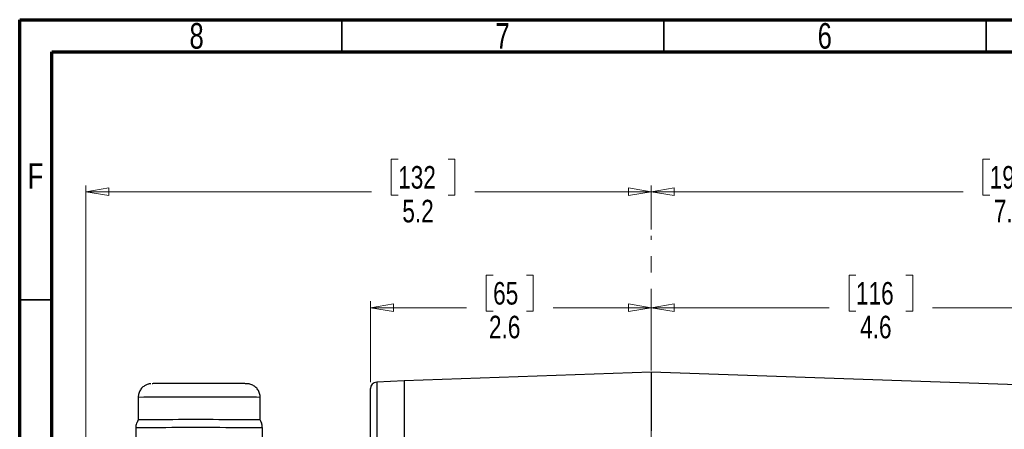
# Model space of a CAD drawing. Header units: inches. Extents: x 0.6 to 16.3, y 0.2 to 11.5.
# Tile 8 of 17: x 0.6 to 6.6, y 9 to 11.5. Entities that reach past the tile are written whole.
import ezdxf

# ---------------------------------------------------------------- set-up
doc = ezdxf.new("R2010")
doc.units = ezdxf.units.IN
doc.header["$MEASUREMENT"] = 0
doc.linetypes.add('CENTERX2', pattern=[0.8, 0.5, -0.1, 0.1, -0.1])
doc.styles.add('SLDTEXTSTYLE0', font='TXT', dxfattribs={"width": 0.75})
doc.dimstyles.new('SLDDIMSTYLE1', dxfattribs={"dimtxt": 0.137795, "dimasz": 0.14, "dimexe": 0, "dimexo": 0.0625, "dimgap": 0.034449, "dimtad": 0, "dimdec": 1, "dimlfac": 1.5, "dimrnd": 1e-09, "dimzin": 12, "dimdsep": 46, "dimtxsty": 'SLDTEXTSTYLE0', "dimblk1": 'CLOSED', "dimblk2": 'CLOSED', "dimsah": 1, "dimcen": 0.09, "dimadec": 0, "dimazin": 3, "dimtfac": 1, "dimtdec": 1, "dimtofl": 0, "dimtmove": 0, "dimatfit": 3, "dimldrblk": 'CLOSED', "dimfxl": 0, "dimfrac": 2, "dimtolj": 1, "dimtzin": 12, "dimarcsym": 0})
doc.dimstyles.new('SLDDIMSTYLE3', dxfattribs={"dimtxt": 0.137795, "dimasz": 0.14, "dimexe": 0, "dimexo": 0.0625, "dimgap": 0.034449, "dimtad": 0, "dimdec": 1, "dimlfac": 1.5, "dimrnd": 1e-09, "dimzin": 12, "dimdsep": 46, "dimtxsty": 'SLDTEXTSTYLE0', "dimblk1": 'CLOSED', "dimblk2": 'CLOSED', "dimsah": 1, "dimcen": 0.09, "dimadec": 0, "dimazin": 3, "dimtfac": 1, "dimtofl": 0, "dimtmove": 0, "dimatfit": 3, "dimldrblk": 'CLOSED', "dimfxl": 0, "dimfrac": 2, "dimtolj": 1, "dimtzin": 12, "dimarcsym": 0})

# ---------------------------------------------------------------- blocks, each defined once
blk = doc.blocks.new('_Closed')
at = {"color": 0, "linetype": 'ByBlock', "lineweight": -2}
for p, q in [((-1, 0.166667), (0, 0)), ((-1, 0.166667), (-1, -0.166667)), ((0, 0), (-1, -0.166667)), ((0, 0), (-1, 0))]:
    blk.add_line(p, q, dxfattribs=at)
blk = doc.blocks.new('_D_7')
at = {"color": 7, "linetype": 'Continuous', "lineweight": 0}
for p, q in [((6.5179, 10.6428), (6.4759, 10.6428)), ((6.4759, 10.6428), (6.4759, 10.4241)), ((6.8233, 10.6428), (6.8653, 10.6428)), ((6.8653, 10.6428), (6.8653, 10.4241)), ((4.4502, 10.214), (4.4502, 10.4837)), ((9.6495, 8.8614), (9.6495, 10.4837)), ((4.4502, 10.4444), (6.355, 10.4444)), ((6.4759, 10.4241), (6.5179, 10.4241)), ((6.8653, 10.4241), (6.8233, 10.4241)), ((9.6495, 10.4444), (6.9862, 10.4444))]:
    blk.add_line(p, q, dxfattribs=at)
at = {"color": 7, "linetype": 'Continuous', "lineweight": 18, "xscale": 0.14, "yscale": 0.14, "rotation": 180.0000000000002}
blk.add_blockref('_Closed', (4.4502, 10.4444), dxfattribs=at)
at = {"color": 7, "linetype": 'Continuous', "lineweight": 18, "xscale": 0.14, "yscale": 0.14}
blk.add_blockref('_Closed', (9.6495, 10.4444), dxfattribs=at)
at = {"color": 7, "linetype": 'Continuous', "lineweight": 18, "char_height": 0.1378, "attachment_point": 1, "style": 'SLDTEXTSTYLE0'}
for s, insert in [('198', (6.5179, 10.6017)), ('7.8', (6.5433, 10.3955))]:
    blk.add_mtext(s, dxfattribs=dict(at, insert=insert))
blk = doc.blocks.new('_D_8')
at = {"color": 7, "linetype": 'Continuous', "lineweight": 0}
for p, q in [((5.7007, 9.9342), (5.6588, 9.9342)), ((5.6588, 9.9342), (5.6588, 9.7154)), ((6.0062, 9.9342), (6.0482, 9.9342)), ((6.0482, 9.9342), (6.0482, 9.7154)), ((7.4955, 8.7461), (7.4955, 9.7751)), ((4.4502, 9.7357), (5.5379, 9.7357)), ((5.6588, 9.7154), (5.7007, 9.7154)), ((6.0482, 9.7154), (6.0062, 9.7154)), ((7.4955, 9.7357), (6.169, 9.7357))]:
    blk.add_line(p, q, dxfattribs=at)
at = {"color": 7, "linetype": 'Continuous', "lineweight": 18, "xscale": 0.14, "yscale": 0.14, "rotation": 180.0000000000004}
blk.add_blockref('_Closed', (4.4502, 9.7357), dxfattribs=at)
at = {"color": 7, "linetype": 'Continuous', "lineweight": 18, "xscale": 0.14, "yscale": 0.14}
blk.add_blockref('_Closed', (7.4955, 9.7357), dxfattribs=at)
at = {"color": 7, "linetype": 'Continuous', "lineweight": 18, "char_height": 0.1378, "attachment_point": 1, "style": 'SLDTEXTSTYLE0'}
for s, insert in [('116', (5.7007, 9.893)), ('4.6', (5.7262, 9.6869))]:
    blk.add_mtext(s, dxfattribs=dict(at, insert=insert))
blk = doc.blocks.new('_D_9')
at = {"color": 7, "linetype": 'Continuous', "lineweight": 0}
for p, q in [((2.9031, 10.6428), (2.8611, 10.6428)), ((2.8611, 10.6428), (2.8611, 10.4241)), ((3.2086, 10.6428), (3.2506, 10.6428)), ((3.2506, 10.6428), (3.2506, 10.4241)), ((0.9949, 7.6255), (0.9949, 10.4837)), ((4.4502, 10.214), (4.4502, 10.4837)), ((0.9949, 10.4444), (2.7403, 10.4444)), ((2.8611, 10.4241), (2.9031, 10.4241)), ((3.2506, 10.4241), (3.2086, 10.4241)), ((4.4502, 10.4444), (3.3714, 10.4444))]:
    blk.add_line(p, q, dxfattribs=at)
at = {"color": 7, "linetype": 'Continuous', "lineweight": 18, "xscale": 0.14, "yscale": 0.14, "rotation": 180.0000000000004}
blk.add_blockref('_Closed', (0.9949, 10.4444), dxfattribs=at)
at = {"color": 7, "linetype": 'Continuous', "lineweight": 18, "xscale": 0.14, "yscale": 0.14}
blk.add_blockref('_Closed', (4.4502, 10.4444), dxfattribs=at)
at = {"color": 7, "linetype": 'Continuous', "lineweight": 18, "char_height": 0.1378, "attachment_point": 1, "style": 'SLDTEXTSTYLE0'}
for s, insert in [('132', (2.9031, 10.6017)), ('5.2', (2.9286, 10.3955))]:
    blk.add_mtext(s, dxfattribs=dict(at, insert=insert))
blk = doc.blocks.new('_D_10')
at = {"color": 7, "linetype": 'Continuous', "lineweight": 0}
for p, q in [((3.4835, 9.9342), (3.4416, 9.9342)), ((3.4416, 9.9342), (3.4416, 9.7154)), ((3.6872, 9.9342), (3.7292, 9.9342)), ((3.7292, 9.9342), (3.7292, 9.7154)), ((2.7338, 9.2807), (2.7338, 9.7751)), ((2.7338, 9.7357), (3.3207, 9.7357)), ((3.4416, 9.7154), (3.4835, 9.7154)), ((3.7292, 9.7154), (3.6872, 9.7154)), ((4.4502, 9.7357), (3.85, 9.7357))]:
    blk.add_line(p, q, dxfattribs=at)
at = {"color": 7, "linetype": 'Continuous', "lineweight": 18, "xscale": 0.14, "yscale": 0.14, "rotation": 180.0000000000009}
blk.add_blockref('_Closed', (2.7338, 9.7357), dxfattribs=at)
at = {"color": 7, "linetype": 'Continuous', "lineweight": 18, "xscale": 0.14, "yscale": 0.14}
blk.add_blockref('_Closed', (4.4502, 9.7357), dxfattribs=at)
at = {"color": 7, "linetype": 'Continuous', "lineweight": 18, "char_height": 0.1378, "attachment_point": 1, "style": 'SLDTEXTSTYLE0'}
for s, insert in [('65', (3.4835, 9.893)), ('2.6', (3.4581, 9.6869))]:
    blk.add_mtext(s, dxfattribs=dict(at, insert=insert))

msp = doc.modelspace()

# ---------------------------------------------------------------- linework, layer by layer
at = {"color": 7, "linetype": 'Continuous', "lineweight": 70}
for p, q in [((0.5906, 0.1969), (0.5906, 11.4961)), ((0.5906, 11.4961), (16.3386, 11.4961)), ((0.7874, 0.3937), (0.7874, 11.2992)), ((0.7874, 11.2992), (16.1417, 11.2992))]:
    msp.add_line(p, q, dxfattribs=at)
at = {"color": 7, "linetype": 'Continuous', "lineweight": 35}
for p, q in [((2.5591, 11.2992), (2.5591, 11.4961)), ((4.5276, 11.2992), (4.5276, 11.4961)), ((6.4961, 11.2992), (6.4961, 11.4961)), ((0.7874, 9.7835), (0.5906, 9.7835))]:
    msp.add_line(p, q, dxfattribs=at)
at = {"color": 7, "linetype": 'CENTERX2', "lineweight": 18}
msp.add_line((4.4502, 3.7518), (4.4502, 10.1747), dxfattribs=at)
at = {"color": 7, "linetype": 'Continuous', "lineweight": 25}
for p, q in [((4.4502, 9.342), (2.9405, 9.2893)), ((6.8113, 9.2596), (4.4502, 9.342)), ((4.4502, 9.342), (4.4502, 8.9846)), ((2.9405, 9.2887), (2.7721, 9.2813)), ((2.9405, 9.2893), (2.9405, 8.9316)), ((2.7338, 8.8999), (2.7338, 9.2414)), ((1.3144, 9.1883), (1.3144, 9.0504)), ((2.06, 9.0504), (2.06, 9.1883)), ((1.3, 9.0016), (1.3, 8.8643)), ((2.0743, 8.1518), (2.0743, 9.0016))]:
    msp.add_line(p, q, dxfattribs=at)
at = {"color": 8, "linetype": 'Continuous', "lineweight": 25}
msp.add_line((2.7721, 9.2813), (2.7721, 8.9328), dxfattribs=at)
at = {"color": 7, "linetype": 'Continuous', "lineweight": 25, "flags": 128}
msp.add_lwpolyline([(2.0598, 9.0503), (2.06, 9.0504), (2.0556, 9.0506), (2.0434, 9.0508), (2.0236, 9.051), (1.9966, 9.0511), (1.963, 9.0513), (1.9236, 9.0514), (1.8791, 9.0515)], dxfattribs=at)
at = {"color": 7, "linetype": 'Continuous', "lineweight": 25}
for centre, radius, start, end in [((2.7738, 9.2414), 0.04, 92.5, 180), ((1.6758, -29.0366), 38.0887, 89.69425, 90.54373), ((1.6776, -31.5174), 40.5207, 89.70469, 90.5339), ((1.9259, 0.6171), 8.3858, 88.98577, 90.26955)]:
    msp.add_arc(centre, radius, start, end, dxfattribs=at)
at = {"color": 8, "linetype": 'Continuous', "lineweight": 25}
for centre, radius, start, end in [((1.6758, -28.7939), 37.9839, 89.69338, 90.54521), ((1.9187, 1.362), 7.8276, 88.96547, 90.28986)]:
    msp.add_arc(centre, radius, start, end, dxfattribs=at)
at = {"color": 7, "linetype": 'Continuous', "lineweight": 25}
for points, knots in [([(1.3918, 9.2714), (1.3911, 9.2714), (1.3899, 9.2713), (1.3861, 9.2709), (1.3811, 9.27), (1.3729, 9.2681), (1.3596, 9.2631), (1.3426, 9.2523), (1.3271, 9.2346), (1.3164, 9.2126), (1.3151, 9.1966), (1.3144, 9.1888)], [0, 0, 0, 0, 0.0377807, 0.0754966, 0.1106763, 0.165463, 0.2746443, 0.4426817, 0.6290992, 0.8169977, 1, 1, 1, 1]), ([(1.6871, 9.2727), (1.6834, 9.2727), (1.6599, 9.2727), (1.6165, 9.2727), (1.5605, 9.2726), (1.5107, 9.2725), (1.4697, 9.2723), (1.4375, 9.2722), (1.4143, 9.272), (1.4008, 9.2718), (1.3999, 9.2717), (1.3995, 9.2717)], [0, 0, 0, 0, 0.025158, 0.160951, 0.296744, 0.429716, 0.55738, 0.677829, 0.798278, 0.925942, 1, 1, 1, 1]), ([(1.7875, 9.2726), (1.7845, 9.2726), (1.7735, 9.2726), (1.7532, 9.2727), (1.7227, 9.2727), (1.7005, 9.2727), (1.6872, 9.2727)], [0, 0, 0, 0, 0.092562, 0.351402, 0.610529, 1, 1, 1, 1]), ([(1.8425, 9.2725), (1.8424, 9.2725), (1.8329, 9.2726), (1.8146, 9.2726), (1.7956, 9.2726), (1.7875, 9.2726)], [0, 0, 0, 0, 0.008275, 0.57129, 1, 1, 1, 1]), ([(1.8362, 9.2725), (1.8209, 9.2726), (1.8052, 9.2726), (1.7878, 9.2726), (1.7875, 9.2726)], [0, 0, 0, 0, 0.979782, 1, 1, 1, 1]), ([(1.8792, 9.2724), (1.8791, 9.2724), (1.8669, 9.2725), (1.8515, 9.2725), (1.8362, 9.2725)], [0, 0, 0, 0, 0.008528, 1, 1, 1, 1]), ([(2.0599, 9.188), (2.0599, 9.1882), (2.0611, 9.1963), (2.057, 9.2128), (2.0473, 9.235), (2.0307, 9.2533), (2.0131, 9.264), (1.9989, 9.2689), (1.9905, 9.2706), (1.9847, 9.2713), (1.9796, 9.2717), (1.9768, 9.2717), (1.9707, 9.2719), (1.9601, 9.272), (1.943, 9.2721), (1.9218, 9.2723), (1.9001, 9.2724), (1.8851, 9.2724), (1.8792, 9.2724)], [0, 0, 0, 0, 0.001305, 0.068431, 0.13556, 0.202699, 0.269885, 0.304429, 0.32854, 0.342611, 0.36272, 0.416202, 0.493527, 0.610051, 0.717677, 0.832977, 0.934279, 1, 1, 1, 1]), ([(1.3154, 9.0514), (1.3118, 9.0443), (1.3039, 9.0292), (1.2994, 9.0114), (1.3001, 9.0018), (1.3002, 9.0013)], [0, 0, 0, 0, 0.451776, 0.974779, 1, 1, 1, 1]), ([(2.0734, 9.0018), (2.0733, 9.007), (2.0728, 9.0213), (2.0673, 9.0385), (2.0604, 9.0485), (2.0588, 9.051)], [0, 0, 0, 0, 0.298384, 0.828943, 1, 1, 1, 1])]:
    msp.add_open_spline(points, degree=3, knots=knots, dxfattribs=at)
at = {"color": 8, "linetype": 'Continuous', "lineweight": 25}
for points, knots in [([(1.7875, 9.2726), (1.7699, 9.2726), (1.7373, 9.2727), (1.703, 9.2727), (1.6871, 9.2727)], [0, 0, 0, 0, 0.5372643, 1, 1, 1, 1]), ([(1.9486, 9.2721), (1.9483, 9.2721), (1.9414, 9.2722), (1.9188, 9.2723), (1.8921, 9.2724), (1.8792, 9.2724)], [0, 0, 0, 0, 0.022237, 0.523065, 1, 1, 1, 1])]:
    msp.add_open_spline(points, degree=3, knots=knots, dxfattribs=at)

# ---------------------------------------------------------------- texts
at = {"color": 7, "linetype": 'Continuous', "lineweight": 0, "char_height": 0.1562, "attachment_point": 2, "style": 'SLDTEXTSTYLE0'}
for s, insert in [('8', (1.6717, 11.4753)), ('7', (3.5417, 11.4753)), ('6', (5.5102, 11.4753)), ('F', (0.6873, 10.619))]:
    msp.add_mtext(s, dxfattribs=dict(at, insert=insert))

# ---------------------------------------------------------------- dimensions: what is measured, and where the dimension line sits
at = {"color": 7, "linetype": 'Continuous', "lineweight": 18}
for base, p1, p2, dimstyle, picture, middle in [((0.9949, 10.4444), (4.4502, 10.1747), (0.9949, 7.5861), 'SLDDIMSTYLE1', '_D_9', (3.0559, 10.4444)), ((4.4502, 10.4444), (9.6495, 8.822), (4.4502, 10.1747), 'SLDDIMSTYLE1', '_D_7', (6.6706, 10.4444)), ((4.4502, 9.7357), (7.4955, 8.7068), (4.4502, 10.1747), 'SLDDIMSTYLE3', '_D_8', (5.8535, 9.7357))]:
    dim = msp.add_linear_dim(base=base, p1=p1, p2=p2, dimstyle=dimstyle, dxfattribs=at)
    dim.commit()
    dim.dimension.update_dxf_attribs({"geometry": picture, "text_midpoint": middle, "dimtype": 160})
dim = msp.add_linear_dim(base=(4.4502, 9.7357), p1=(2.7338, 9.2414), p2=(4.4502, 10.1747), angle=0, dimstyle='SLDDIMSTYLE3', dxfattribs=at)
dim.commit()
dim.dimension.update_dxf_attribs({"geometry": '_D_10', "text_midpoint": (3.5854, 9.7357), "dimtype": 160})

doc.saveas('drawing.dxf')
